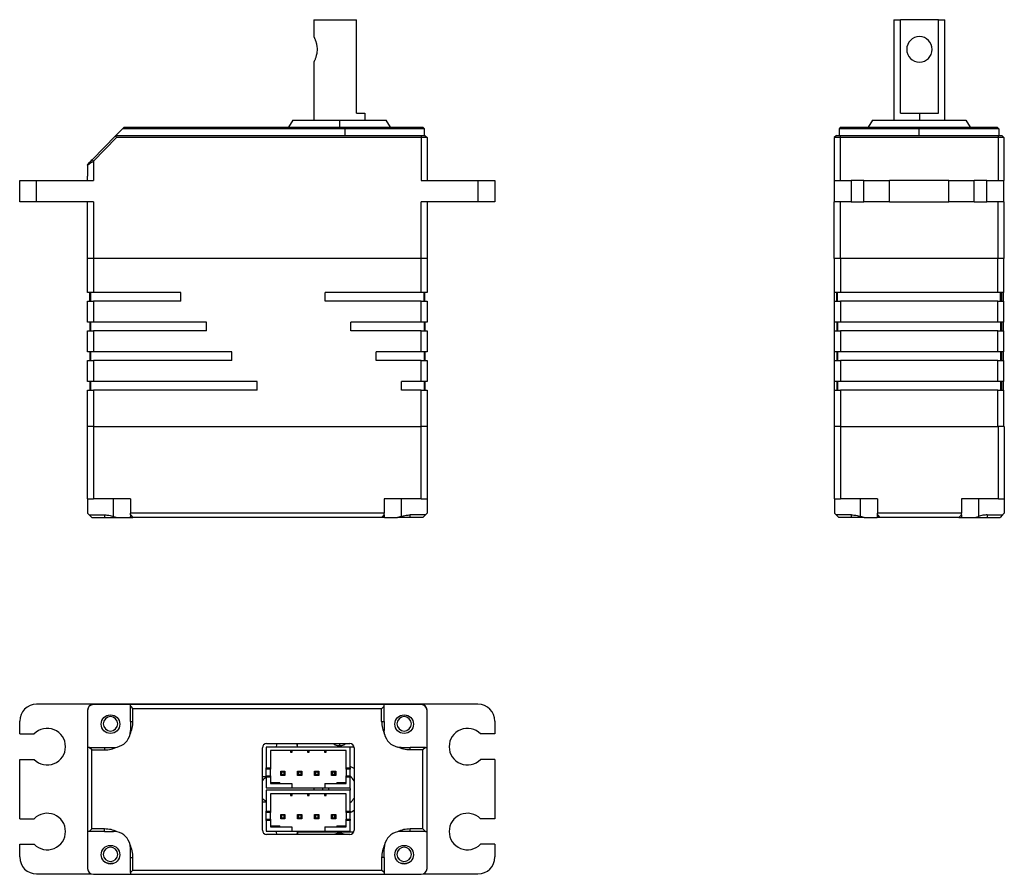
# Model space of a CAD drawing. Header units: inches. Extents: x -26 to 675, y -5 to 292.
# Tile 4 of 4: x 559 to 675, y 175 to 276. Entities that reach past the tile are written whole.
import ezdxf

# ---------------------------------------------------------------- set-up
doc = ezdxf.new("R2010")
doc.units = ezdxf.units.IN
doc.header["$MEASUREMENT"] = 0

msp = doc.modelspace()

# ---------------------------------------------------------------- linework, layer by layer
at = {"color": 7, "linetype": 'Continuous', "lineweight": 25}
for p, q in [((593.635, 276.074), (593.635, 274.074)), ((593.635, 276.074), (598.635, 276.074)), ((598.635, 265.074), (598.635, 276.074)), ((661.974, 276.074), (661.974, 264.224)), ((661.974, 276.074), (662.738, 276.074)), ((662.738, 265.074), (662.738, 276.074)), ((667.21, 276.074), (662.738, 276.074)), ((667.21, 265.074), (667.21, 276.074)), ((667.21, 276.074), (667.974, 276.074)), ((667.974, 264.224), (667.974, 276.074)), ((593.635, 271.074), (593.635, 264.224)), ((598.635, 265.074), (599.635, 265.074)), ((599.635, 265.074), (599.635, 264.224)), ((662.738, 265.074), (664.974, 265.074)), ((664.974, 265.074), (667.21, 265.074)), ((571.064, 263.224), (571.26, 263.424)), ((571.26, 263.424), (597.275, 263.424)), ((591.135, 264.224), (590.635, 263.424)), ((591.135, 264.224), (596.635, 264.224)), ((596.635, 264.224), (596.635, 263.424)), ((596.635, 264.224), (602.135, 264.224)), ((597.275, 263.424), (597.275, 263.224)), ((597.275, 263.424), (606.475, 263.424)), ((602.635, 263.424), (602.135, 264.224)), ((606.475, 263.424), (606.675, 263.224)), ((655.734, 263.424), (655.534, 263.224)), ((655.734, 263.424), (664.934, 263.424)), ((659.434, 264.224), (658.934, 263.424)), ((659.434, 264.224), (670.434, 264.224)), ((664.934, 263.424), (664.934, 263.224)), ((664.934, 263.424), (674.134, 263.424)), ((670.434, 264.224), (670.934, 263.424)), ((674.134, 263.424), (674.334, 263.224)), ((570.279, 262.424), (567.482, 259.57)), ((570.279, 262.424), (571.064, 263.224)), ((570.384, 262.174), (570.279, 262.424)), ((570.279, 262.424), (606.26, 262.424)), ((597.275, 263.224), (571.064, 263.224)), ((597.275, 263.224), (597.275, 262.424)), ((606.675, 263.224), (597.275, 263.224)), ((606.26, 262.424), (606.26, 262.174)), ((606.26, 262.424), (606.71, 262.424)), ((606.675, 262.424), (606.675, 263.224)), ((606.71, 262.424), (606.96, 262.174)), ((655.184, 262.424), (654.934, 262.174)), ((655.184, 262.424), (655.634, 262.424)), ((655.534, 263.224), (655.534, 262.424)), ((664.934, 263.224), (655.534, 263.224)), ((655.634, 262.424), (674.234, 262.424)), ((655.634, 262.424), (655.634, 262.174)), ((674.334, 263.224), (664.934, 263.224)), ((664.934, 262.424), (664.934, 263.224)), ((674.234, 262.424), (674.684, 262.424)), ((674.234, 262.424), (674.234, 262.174)), ((674.334, 263.224), (674.334, 262.424)), ((674.684, 262.424), (674.934, 262.174)), ((570.384, 262.174), (567.66, 259.395)), ((606.26, 262.174), (570.384, 262.174)), ((606.26, 262.174), (606.26, 257.124)), ((606.96, 262.174), (606.26, 262.174)), ((606.96, 262.174), (606.96, 257.124)), ((655.634, 262.174), (654.934, 262.174)), ((654.934, 262.174), (654.934, 257.124)), ((674.234, 262.174), (655.634, 262.174)), ((655.634, 262.174), (655.634, 257.124)), ((674.934, 262.174), (674.234, 262.174)), ((674.234, 262.174), (674.234, 257.124)), ((674.934, 262.174), (674.934, 257.124)), ((566.96, 258.936), (567.032, 259.111)), ((566.96, 258.936), (566.96, 257.624)), ((567.66, 259.395), (567.482, 259.57)), ((567.66, 259.395), (567.66, 257.624)), ((566.96, 257.124), (566.96, 257.624)), ((567.66, 257.624), (567.66, 257.124)), ((558.96, 254.624), (558.96, 257.124)), ((558.96, 257.124), (560.96, 257.124)), ((560.96, 254.624), (560.96, 257.124)), ((560.96, 257.124), (567.66, 257.124)), ((606.26, 257.124), (612.96, 257.124)), ((612.96, 257.124), (612.96, 254.624)), ((612.96, 257.124), (614.96, 257.124)), ((614.96, 257.124), (614.96, 254.624)), ((654.934, 257.124), (654.934, 254.624)), ((654.934, 257.124), (656.934, 257.124)), ((656.934, 257.124), (656.934, 254.624)), ((658.434, 257.124), (656.934, 257.124)), ((658.434, 254.624), (658.434, 257.124)), ((658.434, 257.124), (661.434, 257.124)), ((661.434, 254.624), (661.434, 257.124)), ((668.434, 257.124), (661.434, 257.124)), ((668.434, 254.624), (668.434, 257.124)), ((668.434, 257.124), (671.434, 257.124)), ((671.434, 254.624), (671.434, 257.124)), ((672.934, 257.124), (671.434, 257.124)), ((672.934, 254.624), (672.934, 257.124)), ((672.934, 257.124), (674.934, 257.124)), ((674.934, 254.624), (674.934, 257.124)), ((560.96, 254.624), (558.96, 254.624)), ((567.66, 254.624), (560.96, 254.624)), ((566.96, 247.924), (566.96, 254.624)), ((567.66, 254.624), (567.66, 247.924)), ((612.96, 254.624), (606.26, 254.624)), ((606.26, 247.924), (606.26, 254.624)), ((606.96, 254.624), (606.96, 247.924)), ((614.96, 254.624), (612.96, 254.624)), ((656.934, 254.624), (654.934, 254.624)), ((654.934, 247.924), (654.934, 254.624)), ((655.634, 254.624), (655.634, 247.924)), ((656.934, 254.624), (658.434, 254.624)), ((661.434, 254.624), (658.434, 254.624)), ((661.434, 254.624), (668.434, 254.624)), ((671.434, 254.624), (668.434, 254.624)), ((671.434, 254.624), (672.934, 254.624)), ((674.934, 254.624), (672.934, 254.624)), ((674.234, 247.924), (674.234, 254.624)), ((674.934, 254.624), (674.934, 247.924)), ((567.66, 247.924), (566.96, 247.924)), ((566.96, 243.924), (566.96, 247.924)), ((606.26, 247.924), (567.66, 247.924)), ((567.66, 247.924), (567.66, 243.924)), ((606.96, 247.924), (606.26, 247.924)), ((606.26, 243.924), (606.26, 247.924)), ((606.96, 247.924), (606.96, 243.924)), ((655.634, 247.924), (654.934, 247.924)), ((654.974, 243.924), (654.974, 247.924)), ((674.234, 247.924), (655.634, 247.924)), ((655.674, 247.924), (655.674, 243.924)), ((674.194, 247.924), (655.674, 247.924)), ((674.194, 243.924), (674.194, 247.924)), ((674.934, 247.924), (674.234, 247.924)), ((674.894, 247.924), (674.894, 243.924)), ((567.66, 243.924), (566.96, 243.924)), ((567.21, 242.924), (567.21, 243.924)), ((567.31, 243.924), (567.31, 242.924)), ((577.96, 243.924), (567.66, 243.924)), ((577.96, 242.924), (577.96, 243.924)), ((606.26, 243.924), (594.96, 243.924)), ((594.96, 242.924), (594.96, 243.924)), ((606.96, 243.924), (606.26, 243.924)), ((606.61, 242.924), (606.61, 243.924)), ((606.71, 242.924), (606.71, 243.924)), ((655.674, 243.924), (654.974, 243.924)), ((654.974, 242.924), (654.974, 243.924)), ((655.224, 242.924), (655.224, 243.924)), ((655.324, 242.924), (655.324, 243.924)), ((674.194, 243.924), (655.674, 243.924)), ((674.894, 243.924), (674.194, 243.924)), ((674.544, 242.924), (674.544, 243.924)), ((674.644, 243.924), (674.644, 242.924)), ((674.894, 242.924), (674.894, 243.924)), ((566.96, 240.424), (566.96, 242.924)), ((566.96, 242.924), (567.66, 242.924)), ((567.66, 242.924), (567.66, 240.424)), ((577.96, 242.924), (567.66, 242.924)), ((606.26, 242.924), (594.96, 242.924)), ((606.26, 240.424), (606.26, 242.924)), ((606.26, 242.924), (606.96, 242.924)), ((606.96, 242.924), (606.96, 240.424)), ((654.974, 240.424), (654.974, 242.924)), ((654.974, 242.924), (655.674, 242.924)), ((655.674, 242.924), (655.674, 240.424)), ((674.194, 242.924), (655.674, 242.924)), ((674.194, 240.424), (674.194, 242.924)), ((674.194, 242.924), (674.894, 242.924)), ((674.894, 242.924), (674.894, 240.424)), ((567.66, 240.424), (566.96, 240.424)), ((567.21, 240.424), (567.21, 239.424)), ((567.31, 240.424), (567.31, 239.424)), ((580.96, 240.424), (567.66, 240.424)), ((580.96, 239.424), (580.96, 240.424)), ((606.26, 240.424), (597.96, 240.424)), ((597.96, 239.424), (597.96, 240.424)), ((606.96, 240.424), (606.26, 240.424)), ((606.61, 240.424), (606.61, 239.424)), ((606.71, 240.424), (606.71, 239.424)), ((655.674, 240.424), (654.974, 240.424)), ((654.974, 239.424), (654.974, 240.424)), ((655.224, 240.424), (655.224, 239.424)), ((655.324, 240.424), (655.324, 239.424)), ((674.194, 240.424), (655.674, 240.424)), ((674.894, 240.424), (674.194, 240.424)), ((674.544, 240.424), (674.544, 239.424)), ((674.644, 240.424), (674.644, 239.424)), ((674.894, 239.424), (674.894, 240.424)), ((566.96, 236.924), (566.96, 239.424)), ((566.96, 239.424), (567.66, 239.424)), ((567.66, 239.424), (567.66, 236.924)), ((580.96, 239.424), (567.66, 239.424)), ((606.26, 239.424), (597.96, 239.424)), ((606.26, 236.924), (606.26, 239.424)), ((606.26, 239.424), (606.96, 239.424)), ((606.96, 239.424), (606.96, 236.924)), ((654.974, 236.924), (654.974, 239.424)), ((654.974, 239.424), (655.674, 239.424)), ((655.674, 239.424), (655.674, 236.924)), ((674.194, 239.424), (655.674, 239.424)), ((674.194, 236.924), (674.194, 239.424)), ((674.194, 239.424), (674.894, 239.424)), ((674.894, 239.424), (674.894, 236.924)), ((567.66, 236.924), (566.96, 236.924)), ((567.21, 236.924), (567.21, 235.924)), ((567.31, 236.924), (567.31, 235.924)), ((583.96, 236.924), (567.66, 236.924)), ((583.96, 235.924), (583.96, 236.924)), ((606.26, 236.924), (600.96, 236.924)), ((600.96, 235.924), (600.96, 236.924)), ((606.96, 236.924), (606.26, 236.924)), ((606.61, 236.924), (606.61, 235.924)), ((606.71, 236.924), (606.71, 235.924)), ((655.674, 236.924), (654.974, 236.924)), ((654.974, 235.924), (654.974, 236.924)), ((655.224, 236.924), (655.224, 235.924)), ((655.324, 236.924), (655.324, 235.924)), ((674.194, 236.924), (655.674, 236.924)), ((674.894, 236.924), (674.194, 236.924)), ((674.544, 236.924), (674.544, 235.924)), ((674.644, 236.924), (674.644, 235.924)), ((674.894, 235.924), (674.894, 236.924)), ((566.96, 233.424), (566.96, 235.924)), ((566.96, 235.924), (567.66, 235.924)), ((567.66, 235.924), (567.66, 233.424)), ((583.96, 235.924), (567.66, 235.924)), ((606.26, 235.924), (600.96, 235.924)), ((606.26, 233.424), (606.26, 235.924)), ((606.26, 235.924), (606.96, 235.924)), ((606.96, 235.924), (606.96, 233.424)), ((654.974, 233.424), (654.974, 235.924)), ((654.974, 235.924), (655.674, 235.924)), ((655.674, 235.924), (655.674, 233.424)), ((674.194, 235.924), (655.674, 235.924)), ((674.194, 233.424), (674.194, 235.924)), ((674.194, 235.924), (674.894, 235.924)), ((674.894, 235.924), (674.894, 233.424)), ((567.66, 233.424), (566.96, 233.424)), ((567.21, 233.424), (567.21, 232.424)), ((567.31, 233.424), (567.31, 232.424)), ((586.96, 233.424), (567.66, 233.424)), ((586.96, 232.424), (586.96, 233.424)), ((606.26, 233.424), (603.96, 233.424)), ((603.96, 232.424), (603.96, 233.424)), ((606.96, 233.424), (606.26, 233.424)), ((606.61, 233.424), (606.61, 232.424)), ((606.71, 233.424), (606.71, 232.424)), ((655.674, 233.424), (654.974, 233.424)), ((654.974, 232.424), (654.974, 233.424)), ((655.224, 233.424), (655.224, 232.424)), ((655.324, 233.424), (655.324, 232.424)), ((674.194, 233.424), (655.674, 233.424)), ((674.894, 233.424), (674.194, 233.424)), ((674.544, 233.424), (674.544, 232.424)), ((674.644, 233.424), (674.644, 232.424)), ((674.894, 232.424), (674.894, 233.424)), ((566.96, 228.124), (566.96, 232.424)), ((566.96, 232.424), (567.66, 232.424)), ((567.66, 232.424), (567.66, 228.124)), ((586.96, 232.424), (567.66, 232.424)), ((606.26, 232.424), (603.96, 232.424)), ((606.26, 228.124), (606.26, 232.424)), ((606.26, 232.424), (606.96, 232.424)), ((606.96, 232.424), (606.96, 228.124)), ((654.974, 228.124), (654.974, 232.424)), ((654.974, 232.424), (655.674, 232.424)), ((655.674, 232.424), (655.674, 228.124)), ((674.194, 232.424), (655.674, 232.424)), ((674.194, 228.124), (674.194, 232.424)), ((674.194, 232.424), (674.894, 232.424)), ((674.894, 232.424), (674.894, 228.124)), ((566.96, 219.624), (566.96, 228.124)), ((567.66, 228.124), (566.96, 228.124)), ((567.66, 228.124), (567.66, 219.624)), ((567.66, 228.124), (606.26, 228.124)), ((606.26, 219.624), (606.26, 228.124)), ((606.96, 228.124), (606.26, 228.124)), ((606.96, 228.124), (606.96, 219.624)), ((654.974, 219.624), (654.974, 228.124)), ((655.674, 228.124), (654.974, 228.124)), ((655.674, 228.124), (655.674, 219.624)), ((655.674, 228.124), (674.274, 228.124)), ((655.674, 228.124), (674.194, 228.124)), ((674.274, 219.624), (674.274, 228.124)), ((674.974, 228.124), (674.274, 228.124)), ((674.974, 228.124), (674.974, 219.624)), ((566.96, 219.624), (567.66, 219.624)), ((566.96, 219.624), (566.96, 217.924)), ((572.01, 219.624), (567.66, 219.624)), ((570.01, 217.548), (570.01, 219.624)), ((572.01, 219.624), (572.01, 217.924)), ((606.26, 219.624), (601.91, 219.624)), ((601.91, 219.624), (601.91, 217.924)), ((603.91, 219.624), (603.91, 217.548)), ((606.26, 219.624), (606.96, 219.624)), ((606.96, 219.624), (606.96, 217.924)), ((654.974, 219.624), (655.674, 219.624)), ((654.974, 219.624), (654.974, 217.924)), ((660.024, 219.624), (655.674, 219.624)), ((658.024, 217.548), (658.024, 219.624)), ((660.024, 219.624), (660.024, 217.924)), ((674.274, 219.624), (669.924, 219.624)), ((669.924, 219.624), (669.924, 217.924)), ((671.924, 219.624), (671.924, 217.548)), ((674.274, 219.624), (674.974, 219.624)), ((674.974, 219.624), (674.974, 217.924)), ((567.16, 217.724), (566.96, 217.924)), ((567.16, 217.724), (568.96, 217.724)), ((567.46, 217.424), (567.16, 217.724)), ((567.46, 217.424), (568.96, 217.424)), ((568.96, 217.724), (568.96, 217.424)), ((570.01, 217.548), (570.448, 217.424)), ((570.448, 217.424), (571.962, 217.424)), ((571.962, 217.424), (572.01, 217.548)), ((572.01, 217.724), (572.01, 217.924)), ((601.91, 217.924), (572.01, 217.924)), ((572.01, 217.724), (572.31, 217.424)), ((601.61, 217.424), (572.31, 217.424)), ((601.61, 217.424), (601.91, 217.724)), ((601.959, 217.424), (601.61, 217.424)), ((601.91, 217.724), (601.91, 217.924)), ((601.959, 217.424), (601.91, 217.548)), ((601.959, 217.424), (603.472, 217.424)), ((603.91, 217.548), (603.472, 217.424)), ((604.96, 217.424), (604.96, 217.724)), ((606.76, 217.724), (604.96, 217.724)), ((606.46, 217.424), (604.96, 217.424)), ((606.76, 217.724), (606.46, 217.424)), ((606.76, 217.724), (606.96, 217.924)), ((655.174, 217.724), (654.974, 217.924)), ((656.974, 217.724), (655.174, 217.724)), ((655.474, 217.424), (655.174, 217.724)), ((656.974, 217.424), (655.474, 217.424)), ((656.974, 217.424), (656.974, 217.724)), ((658.462, 217.424), (656.974, 217.424)), ((658.462, 217.424), (658.024, 217.548)), ((658.462, 217.424), (659.976, 217.424)), ((660.024, 217.548), (659.976, 217.424)), ((660.024, 217.724), (660.024, 217.924)), ((669.924, 217.924), (660.024, 217.924)), ((660.024, 217.724), (660.324, 217.424)), ((669.624, 217.424), (660.324, 217.424)), ((669.624, 217.424), (669.924, 217.724)), ((669.924, 217.724), (669.924, 217.924)), ((669.924, 217.548), (669.973, 217.424)), ((669.973, 217.424), (671.486, 217.424)), ((671.486, 217.424), (671.924, 217.548)), ((672.974, 217.724), (674.774, 217.724)), ((672.974, 217.724), (672.974, 217.424)), ((672.974, 217.424), (674.474, 217.424)), ((674.774, 217.724), (674.474, 217.424)), ((674.774, 217.724), (674.974, 217.924)), ((567.66, 195.416), (560.96, 195.416)), ((606.26, 195.416), (567.66, 195.416)), ((572.01, 195.376), (567.66, 195.376)), ((572.01, 195.176), (572.01, 195.376)), ((601.91, 195.376), (572.01, 195.376)), ((572.01, 195.176), (572.31, 194.876)), ((572.01, 193.376), (572.01, 195.176)), ((601.61, 194.876), (601.91, 195.176)), ((601.91, 195.176), (601.91, 195.376)), ((606.26, 195.376), (601.91, 195.376)), ((601.91, 193.376), (601.91, 195.176)), ((612.96, 195.416), (606.26, 195.416)), ((566.96, 194.676), (566.96, 190.326)), ((572.31, 193.376), (572.31, 194.876)), ((601.61, 194.876), (572.31, 194.876)), ((601.61, 193.376), (601.61, 194.876)), ((606.96, 190.326), (606.96, 194.676)), ((558.96, 191.916), (558.96, 193.416)), ((572.01, 193.376), (572.31, 193.376)), ((601.61, 193.376), (601.91, 193.376)), ((614.96, 193.416), (614.96, 191.916)), ((558.96, 191.916), (560.67, 191.916)), ((571.962, 191.889), (572.01, 192.326)), ((601.959, 191.889), (601.91, 192.326)), ((614.96, 191.916), (613.25, 191.916)), ((566.96, 190.326), (566.96, 180.426)), ((567.16, 190.326), (566.96, 190.326)), ((567.46, 190.026), (567.16, 190.326)), ((567.16, 190.326), (568.96, 190.326)), ((568.96, 190.326), (568.96, 190.026)), ((570.01, 190.326), (570.448, 190.375)), ((587.56, 180.576), (587.56, 190.276)), ((597.91, 190.376), (588.01, 190.376)), ((588.01, 190.376), (588.01, 187.926)), ((588.06, 190.776), (597.86, 190.776)), ((591.685, 190.376), (591.685, 190.776)), ((597.91, 187.926), (597.91, 190.376)), ((598.35, 190.376), (597.91, 190.376)), ((598.36, 190.276), (598.36, 180.576)), ((603.91, 190.326), (603.472, 190.375)), ((604.96, 190.026), (604.96, 190.326)), ((606.76, 190.326), (604.96, 190.326)), ((606.76, 190.326), (606.46, 190.026)), ((606.76, 190.326), (606.96, 190.326)), ((606.96, 180.426), (606.96, 190.326)), ((567.46, 180.726), (567.46, 190.026)), ((567.46, 190.026), (568.96, 190.026)), ((597.41, 189.957), (588.51, 189.957)), ((588.51, 189.957), (588.51, 187.926)), ((590.86, 189.957), (590.86, 189.757)), ((590.86, 189.757), (591.06, 189.757)), ((591.06, 189.757), (591.06, 189.957)), ((592.86, 189.957), (592.86, 189.757)), ((592.86, 189.757), (593.06, 189.757)), ((593.06, 189.757), (593.06, 189.957)), ((594.86, 189.957), (594.86, 189.757)), ((594.86, 189.757), (595.06, 189.757)), ((595.06, 189.757), (595.06, 189.957)), ((597.41, 187.926), (597.41, 189.957)), ((606.46, 190.026), (604.96, 190.026)), ((606.46, 180.726), (606.46, 190.026)), ((558.96, 181.916), (558.96, 188.916)), ((558.96, 188.916), (560.67, 188.916)), ((614.96, 188.916), (613.25, 188.916)), ((614.96, 188.916), (614.96, 181.916)), ((588.01, 186.876), (587.56, 186.876)), ((588.01, 187.926), (588.51, 187.926)), ((588.01, 187.776), (588.01, 187.926)), ((588.51, 187.776), (588.01, 187.776)), ((588.01, 186.976), (588.01, 187.776)), ((588.01, 186.976), (588.51, 186.976)), ((588.01, 186.826), (588.01, 186.976)), ((588.01, 186.826), (588.01, 185.576)), ((588.51, 186.826), (588.01, 186.826)), ((588.51, 187.926), (588.51, 187.776)), ((588.51, 186.976), (588.51, 187.776)), ((588.51, 186.976), (588.51, 186.826)), ((588.51, 186.826), (588.51, 186.076)), ((589.71, 187.026), (589.71, 187.526)), ((589.71, 187.526), (589.81, 187.426)), ((589.71, 187.526), (590.21, 187.526)), ((589.71, 187.026), (589.81, 187.126)), ((590.21, 187.026), (589.71, 187.026)), ((589.81, 187.426), (589.81, 187.126)), ((590.11, 187.426), (589.81, 187.426)), ((589.81, 187.126), (590.11, 187.126)), ((590.11, 187.426), (590.21, 187.526)), ((590.11, 187.126), (590.11, 187.426)), ((590.11, 187.126), (590.21, 187.026)), ((590.21, 187.526), (590.21, 187.026)), ((591.71, 187.026), (591.71, 187.526)), ((591.71, 187.526), (591.81, 187.426)), ((591.71, 187.526), (592.21, 187.526)), ((591.71, 187.026), (591.81, 187.126)), ((592.21, 187.026), (591.71, 187.026)), ((591.81, 187.426), (591.81, 187.126)), ((592.11, 187.426), (591.81, 187.426)), ((591.81, 187.126), (592.11, 187.126)), ((592.11, 187.426), (592.21, 187.526)), ((592.11, 187.126), (592.11, 187.426)), ((592.11, 187.126), (592.21, 187.026)), ((592.21, 187.526), (592.21, 187.026)), ((593.71, 187.026), (593.71, 187.526)), ((593.71, 187.526), (593.81, 187.426)), ((593.71, 187.526), (594.21, 187.526)), ((593.71, 187.026), (593.81, 187.126)), ((594.21, 187.026), (593.71, 187.026)), ((593.81, 187.426), (593.81, 187.126)), ((594.11, 187.426), (593.81, 187.426)), ((593.81, 187.126), (594.11, 187.126)), ((594.11, 187.426), (594.21, 187.526)), ((594.11, 187.126), (594.11, 187.426)), ((594.11, 187.126), (594.21, 187.026)), ((594.21, 187.526), (594.21, 187.026)), ((595.71, 187.026), (595.71, 187.526)), ((595.71, 187.526), (595.81, 187.426)), ((595.71, 187.526), (596.21, 187.526)), ((595.71, 187.026), (595.81, 187.126)), ((596.21, 187.026), (595.71, 187.026)), ((595.81, 187.426), (595.81, 187.126)), ((596.11, 187.426), (595.81, 187.426)), ((595.81, 187.126), (596.11, 187.126)), ((596.11, 187.426), (596.21, 187.526)), ((596.11, 187.126), (596.11, 187.426)), ((596.11, 187.126), (596.21, 187.026)), ((596.21, 187.526), (596.21, 187.026)), ((597.41, 187.926), (597.91, 187.926)), ((597.41, 187.776), (597.41, 187.926)), ((597.91, 187.776), (597.41, 187.776)), ((597.41, 187.776), (597.41, 186.976)), ((597.41, 186.976), (597.91, 186.976)), ((597.41, 186.826), (597.41, 186.976)), ((597.41, 186.076), (597.41, 186.826)), ((597.91, 186.826), (597.41, 186.826)), ((597.91, 187.926), (597.91, 187.776)), ((597.91, 186.976), (597.91, 187.776)), ((597.91, 186.976), (597.91, 186.826)), ((597.91, 185.576), (597.91, 186.826)), ((588.51, 186.076), (591.01, 186.076)), ((588.61, 186.176), (589.61, 186.176)), ((588.61, 186.176), (588.61, 186.076)), ((589.61, 186.076), (589.61, 186.176)), ((591.01, 186.076), (591.01, 185.576)), ((594.91, 186.076), (594.91, 185.576)), ((594.91, 186.076), (597.41, 186.076)), ((596.31, 186.176), (597.31, 186.176)), ((596.31, 186.176), (596.31, 186.076)), ((597.31, 186.076), (597.31, 186.176)), ((597.935, 185.376), (597.91, 185.63)), ((588.01, 185.576), (591.01, 185.576)), ((597.91, 185.276), (588.01, 185.276)), ((588.01, 185.276), (588.01, 182.826)), ((597.41, 184.857), (588.51, 184.857)), ((588.51, 184.857), (588.51, 182.826)), ((590.86, 184.857), (590.86, 184.657)), ((590.86, 184.657), (591.06, 184.657)), ((591.01, 185.576), (594.91, 185.576)), ((591.06, 184.657), (591.06, 184.857)), ((592.86, 184.857), (592.86, 184.657)), ((592.86, 184.657), (593.06, 184.657)), ((593.06, 184.657), (593.06, 184.857)), ((593.635, 185.376), (593.637, 185.276)), ((594.645, 185.576), (594.635, 185.376)), ((594.635, 185.376), (594.638, 185.276)), ((594.86, 184.857), (594.86, 184.657)), ((594.86, 184.657), (595.06, 184.657)), ((594.91, 185.576), (597.91, 185.576)), ((595.06, 184.657), (595.06, 184.857)), ((595.351, 185.576), (595.335, 185.376)), ((595.335, 185.376), (595.339, 185.276)), ((597.41, 182.826), (597.41, 184.857)), ((597.91, 185.123), (597.935, 185.376)), ((597.91, 182.826), (597.91, 185.276)), ((588.01, 183.877), (587.564, 183.877)), ((588.01, 182.826), (588.51, 182.826)), ((588.01, 182.676), (588.01, 182.826)), ((588.51, 182.676), (588.01, 182.676)), ((588.01, 181.876), (588.01, 182.676)), ((588.51, 182.826), (588.51, 182.676)), ((588.51, 181.876), (588.51, 182.676)), ((589.71, 181.926), (589.71, 182.426)), ((589.71, 182.426), (589.81, 182.326)), ((589.71, 182.426), (590.21, 182.426)), ((589.81, 182.326), (589.81, 182.026)), ((590.11, 182.326), (589.81, 182.326)), ((590.11, 182.326), (590.21, 182.426)), ((590.11, 182.026), (590.11, 182.326)), ((590.21, 182.426), (590.21, 181.926)), ((591.71, 181.926), (591.71, 182.426)), ((591.71, 182.426), (591.81, 182.326)), ((591.71, 182.426), (592.21, 182.426)), ((591.81, 182.326), (591.81, 182.026)), ((592.11, 182.326), (591.81, 182.326)), ((592.11, 182.326), (592.21, 182.426)), ((592.11, 182.026), (592.11, 182.326)), ((592.21, 182.426), (592.21, 181.926)), ((593.71, 181.926), (593.71, 182.426)), ((593.71, 182.426), (593.81, 182.326)), ((593.71, 182.426), (594.21, 182.426)), ((593.81, 182.326), (593.81, 182.026)), ((594.11, 182.326), (593.81, 182.326)), ((594.11, 182.326), (594.21, 182.426)), ((594.11, 182.026), (594.11, 182.326)), ((594.21, 182.426), (594.21, 181.926)), ((595.71, 181.926), (595.71, 182.426)), ((595.71, 182.426), (595.81, 182.326)), ((595.71, 182.426), (596.21, 182.426)), ((595.81, 182.326), (595.81, 182.026)), ((596.11, 182.326), (595.81, 182.326)), ((596.11, 182.326), (596.21, 182.426)), ((596.11, 182.026), (596.11, 182.326)), ((596.21, 182.426), (596.21, 181.926)), ((597.41, 182.826), (597.91, 182.826)), ((597.41, 182.676), (597.41, 182.826)), ((597.91, 182.676), (597.41, 182.676)), ((597.41, 182.676), (597.41, 181.876)), ((597.91, 182.826), (597.91, 182.676)), ((597.91, 181.876), (597.91, 182.676)), ((558.96, 181.916), (560.67, 181.916)), ((588.01, 181.876), (588.51, 181.876)), ((588.01, 181.726), (588.01, 181.876)), ((588.01, 181.726), (588.01, 180.476)), ((588.51, 181.726), (588.01, 181.726)), ((588.51, 181.876), (588.51, 181.726)), ((588.51, 181.726), (588.51, 180.976)), ((588.61, 181.076), (589.61, 181.076)), ((588.61, 181.076), (588.61, 180.976)), ((589.185, 180.976), (589.185, 181.076)), ((589.61, 180.976), (589.61, 181.076)), ((589.71, 181.926), (589.81, 182.026)), ((590.21, 181.926), (589.71, 181.926)), ((589.81, 182.026), (590.11, 182.026)), ((590.11, 182.026), (590.21, 181.926)), ((591.71, 181.926), (591.81, 182.026)), ((592.21, 181.926), (591.71, 181.926)), ((591.81, 182.026), (592.11, 182.026)), ((592.11, 182.026), (592.21, 181.926)), ((593.71, 181.926), (593.81, 182.026)), ((594.21, 181.926), (593.71, 181.926)), ((593.81, 182.026), (594.11, 182.026)), ((594.11, 182.026), (594.21, 181.926)), ((595.71, 181.926), (595.81, 182.026)), ((596.21, 181.926), (595.71, 181.926)), ((595.81, 182.026), (596.11, 182.026)), ((596.11, 182.026), (596.21, 181.926)), ((596.31, 181.076), (597.31, 181.076)), ((596.31, 181.076), (596.31, 180.976)), ((597.31, 180.976), (597.31, 181.076)), ((597.41, 181.876), (597.91, 181.876)), ((597.41, 181.726), (597.41, 181.876)), ((597.41, 180.976), (597.41, 181.726)), ((597.91, 181.726), (597.41, 181.726)), ((597.91, 181.876), (597.91, 181.726)), ((597.91, 180.476), (597.91, 181.726)), ((614.96, 181.916), (613.25, 181.916)), ((567.16, 180.426), (566.96, 180.426)), ((566.96, 180.426), (566.96, 176.076)), ((567.16, 180.426), (567.46, 180.726)), ((568.96, 180.426), (567.16, 180.426)), ((568.96, 180.726), (567.46, 180.726)), ((568.96, 180.426), (568.96, 180.726)), ((570.448, 180.378), (570.01, 180.426)), ((588.01, 180.476), (591.01, 180.476)), ((597.86, 180.076), (588.06, 180.076)), ((588.51, 180.976), (591.01, 180.976)), ((589.185, 180.376), (589.185, 180.476)), ((589.189, 180.476), (589.185, 180.376)), ((591.01, 180.976), (591.01, 180.476)), ((591.01, 180.476), (594.91, 180.476)), ((591.685, 180.376), (591.685, 180.076)), ((591.685, 180.376), (598.318, 180.376)), ((594.91, 180.976), (594.91, 180.476)), ((594.91, 180.976), (597.41, 180.976)), ((594.91, 180.476), (597.91, 180.476)), ((603.91, 180.426), (603.472, 180.378)), ((606.46, 180.726), (604.96, 180.726)), ((604.96, 180.426), (604.96, 180.726)), ((606.76, 180.426), (604.96, 180.426)), ((606.46, 180.726), (606.76, 180.426)), ((606.76, 180.426), (606.96, 180.426)), ((606.96, 176.076), (606.96, 180.426)), ((558.96, 177.416), (558.96, 178.916)), ((558.96, 178.916), (560.67, 178.916)), ((572.01, 178.426), (571.962, 178.864)), ((601.959, 178.864), (601.91, 178.426)), ((614.96, 178.916), (613.25, 178.916)), ((614.96, 178.916), (614.96, 177.416)), ((570.069, 176.666), (569.71, 176.666)), ((572.01, 177.376), (572.31, 177.376)), ((572.01, 175.576), (572.01, 177.376)), ((572.31, 175.876), (572.31, 177.376)), ((601.61, 177.376), (601.61, 175.876)), ((601.91, 177.376), (601.61, 177.376)), ((601.91, 177.376), (601.91, 175.576)), ((604.21, 176.666), (603.851, 176.666)), ((560.96, 175.416), (567.427, 175.416)), ((567.66, 175.376), (572.01, 175.376)), ((572.31, 175.876), (572.01, 175.576)), ((572.01, 175.576), (572.01, 175.376)), ((572.01, 175.376), (601.91, 175.376)), ((572.31, 175.876), (601.61, 175.876)), ((601.91, 175.576), (601.61, 175.876)), ((601.91, 175.576), (601.91, 175.376)), ((601.91, 175.376), (606.26, 175.376)), ((606.493, 175.416), (612.96, 175.416))]:
    msp.add_line(p, q, dxfattribs=at)
at = {"color": 1, "linetype": 'Continuous', "lineweight": 25}
for p, q in [((664.974, 265.074), (664.974, 264.224)), ((596.635, 190.776), (596.635, 190.54)), ((596.635, 180.076), (596.635, 180.212))]:
    msp.add_line(p, q, dxfattribs=at)
at = {"color": 7, "linetype": 'Continuous', "lineweight": 25, "flags": 128}
for points in [[(569.397, 194.133), (569.417, 194.138), (569.651, 194.165)], [(604.269, 194.165), (604.503, 194.138), (604.523, 194.133)], [(589.251, 190.776), (589.221, 190.676), (589.185, 190.376)], [(591.685, 190.376), (591.649, 190.676), (591.619, 190.776)], [(598.36, 187.831), (598.054, 188.019), (597.91, 188.092)], [(593.642, 185.576), (593.641, 185.569), (593.635, 185.376)], [(597.91, 182.661), (598.045, 182.728), (598.36, 182.922)], [(589.399, 181.076), (589.396, 181.071), (589.331, 180.963)], [(589.185, 180.376), (589.221, 180.077), (589.222, 180.076)], [(591.648, 180.076), (591.649, 180.077), (591.685, 180.376)]]:
    msp.add_lwpolyline(points, dxfattribs=at)
at = {"color": 7, "linetype": 'Continuous', "lineweight": 25}
for centre in [(569.66, 193.065), (604.26, 193.065), (569.66, 177.688), (604.26, 177.688)]:
    msp.add_circle(centre, 1.1, dxfattribs=at)
for centre, radius, start, end in [((664.974, 272.574), 1.5, 0, 180), ((664.974, 272.574), 1.5, 180, 0), ((560.96, 193.416), 2, 90, 180), ((567.66, 194.716), 0.7, 90, 180), ((567.66, 194.676), 0.7, 90, 180), ((606.26, 194.716), 0.7, 0, 90), ((606.26, 194.676), 0.7, 360, 90), ((612.96, 193.416), 2, 0, 90), ((569.66, 193.105), 0.85, 0, 180), ((604.26, 193.105), 0.85, 0, 180), ((569.66, 193.105), 0.85, 180, 0), ((604.96, 193.376), 3.35, 179.99833, 206.3672), ((604.26, 193.105), 0.85, 180, 0), ((562.21, 190.416), 2.15, 0, 135.75928), ((570.01, 192.326), 2, 282.64569, 347.35426), ((603.91, 192.326), 2, 192.64504, 257.35491), ((611.71, 190.416), 2.15, 44.24072, 315.75928), ((562.21, 190.416), 2.15, 224.24072, 0), ((588.06, 190.276), 0.5, 90, 180), ((597.86, 190.276), 0.5, 0, 90), ((596.635, 185.376), 2, 30.40155, 50.39435), ((588.61, 185.376), 1.5, 113.57817, 134.427), ((588.61, 185.376), 1.5, 225.573, 246.42183), ((596.635, 185.376), 2, 309.60565, 329.59845), ((562.21, 180.416), 2.15, 360, 135.75928), ((611.71, 180.416), 2.15, 44.24072, 315.75928), ((562.21, 180.416), 2.15, 224.24072, 360), ((570.01, 178.426), 2, 12.64569, 77.35426), ((588.06, 180.576), 0.5, 180, 270), ((597.86, 180.576), 0.5, 270, 0), ((603.91, 178.426), 2, 102.64569, 167.35426), ((569.66, 177.728), 0.85, 0, 180), ((569.66, 177.728), 0.85, 180, 0), ((604.26, 177.728), 0.85, 0, 180), ((604.26, 177.728), 0.85, 180, 0), ((560.96, 177.416), 2, 180, 270), ((569.71, 178.166), 1.5, 235.73995, 270), ((604.21, 178.166), 1.5, 270, 304.26005), ((612.96, 177.416), 2, 270, 0), ((567.66, 176.076), 0.7, 180, 270), ((606.26, 176.076), 0.7, 270, 0)]:
    msp.add_arc(centre, radius, start, end, dxfattribs=at)
for points, knots in [([(594.037, 272.574), (594.034, 272.67), (594.029, 272.817), (594.002, 273.01), (593.978, 273.134), (593.954, 273.238), (593.931, 273.324), (593.906, 273.412), (593.88, 273.491), (593.854, 273.566), (593.817, 273.666), (593.772, 273.78), (593.726, 273.885), (593.681, 273.98), (593.644, 274.057), (593.638, 274.068), (593.635, 274.074)], [0, 0, 0, 0, 0.120056, 0.1838237, 0.2502223, 0.2883987, 0.3301347, 0.3754416, 0.4214313, 0.4569859, 0.50091, 0.5988244, 0.6820804, 0.7507235, 0.8787348, 1, 1, 1, 1]), ([(593.635, 271.074), (593.638, 271.079), (593.642, 271.087), (593.666, 271.137), (593.691, 271.19), (593.726, 271.264), (593.773, 271.369), (593.825, 271.501), (593.879, 271.65), (593.929, 271.81), (593.982, 272.02), (594.027, 272.279), (594.034, 272.478), (594.037, 272.574)], [0, 0, 0, 0, 0.12172209, 0.18518284, 0.25048323, 0.31909266, 0.40253249, 0.50084747, 0.57927812, 0.66020727, 0.75070804, 0.88025604, 1, 1, 1, 1]), ([(567.66, 259.395), (567.606, 259.36), (567.522, 259.305), (567.36, 259.197), (567.214, 259.103), (567.091, 259.022), (567.018, 258.974), (566.969, 258.942), (566.963, 258.938), (566.96, 258.936)], [0, 0, 0, 0, 0.1590384, 0.2499824, 0.4987155, 0.6303315, 0.7489707, 0.8781574, 1, 1, 1, 1]), ([(567.482, 259.57), (567.418, 259.505), (567.299, 259.384), (567.169, 259.251), (567.095, 259.175), (567.058, 259.138), (567.036, 259.115), (567.033, 259.112), (567.032, 259.111)], [0, 0, 0, 0, 0.3138495, 0.5894118, 0.705976, 0.8144242, 0.9069695, 1, 1, 1, 1]), ([(568.96, 217.724), (569.134, 217.716), (569.491, 217.699), (569.834, 217.599), (570.01, 217.548)], [0, 0, 0, 0, 0.4864693, 1, 1, 1, 1]), ([(568.96, 217.424), (569.218, 217.424), (569.734, 217.424), (570.21, 217.424), (570.448, 217.424)], [0, 0, 0, 0, 0.4999996, 1, 1, 1, 1]), ([(571.962, 217.424), (572.063, 217.424), (572.265, 217.424), (572.295, 217.424), (572.31, 217.424)], [0, 0, 0, 0, 0.50000039, 1, 1, 1, 1]), ([(572.01, 217.724), (572.01, 217.715), (572.01, 217.699), (572.01, 217.598), (572.01, 217.548)], [0, 0, 0, 0, 0.4999997, 1, 1, 1, 1]), ([(601.91, 217.724), (601.91, 217.716), (601.91, 217.699), (601.91, 217.599), (601.91, 217.548)], [0, 0, 0, 0, 0.4864603, 1, 1, 1, 1]), ([(603.91, 217.548), (604.102, 217.603), (604.446, 217.702), (604.803, 217.717), (604.96, 217.724)], [0, 0, 0, 0, 0.559105, 1, 1, 1, 1]), ([(656.974, 217.724), (657.148, 217.716), (657.505, 217.699), (657.848, 217.599), (658.024, 217.548)], [0, 0, 0, 0, 0.4864603, 1, 1, 1, 1]), ([(660.024, 217.548), (660.024, 217.603), (660.024, 217.702), (660.024, 217.717), (660.024, 217.724)], [0, 0, 0, 0, 0.559105, 1, 1, 1, 1]), ([(669.624, 217.424), (669.639, 217.424), (669.669, 217.424), (669.872, 217.424), (669.973, 217.424)], [0, 0, 0, 0, 0.49999957, 1, 1, 1, 1]), ([(669.924, 217.724), (669.924, 217.716), (669.924, 217.699), (669.924, 217.599), (669.924, 217.548)], [0, 0, 0, 0, 0.4864693, 1, 1, 1, 1]), ([(671.486, 217.424), (671.724, 217.424), (672.2, 217.424), (672.716, 217.424), (672.974, 217.424)], [0, 0, 0, 0, 0.5000004, 1, 1, 1, 1]), ([(672.974, 217.724), (672.796, 217.715), (672.439, 217.699), (672.096, 217.598), (671.924, 217.548)], [0, 0, 0, 0, 0.4999997, 1, 1, 1, 1]), ([(571.962, 191.889), (572.063, 192.126), (572.265, 192.602), (572.295, 193.118), (572.31, 193.376)], [0, 0, 0, 0, 0.50000039, 1, 1, 1, 1]), ([(572.01, 193.376), (572.01, 193.198), (572.01, 192.841), (572.01, 192.498), (572.01, 192.326)], [0, 0, 0, 0, 0.4999997, 1, 1, 1, 1]), ([(601.91, 193.376), (601.91, 193.203), (601.91, 192.846), (601.91, 192.503), (601.91, 192.326)], [0, 0, 0, 0, 0.4864603, 1, 1, 1, 1]), ([(568.96, 190.026), (569.218, 190.041), (569.734, 190.072), (570.21, 190.274), (570.448, 190.375)], [0, 0, 0, 0, 0.4999996, 1, 1, 1, 1]), ([(568.96, 190.326), (569.134, 190.326), (569.491, 190.326), (569.834, 190.326), (570.01, 190.326)], [0, 0, 0, 0, 0.4864693, 1, 1, 1, 1]), ([(595.919, 190.776), (595.984, 190.728), (596.19, 190.571), (596.454, 190.553), (596.635, 190.54)], [0, 0, 0, 0, 0.3127249, 1, 1, 1, 1]), ([(596.635, 190.54), (596.816, 190.553), (597.08, 190.571), (597.286, 190.728), (597.351, 190.776)], [0, 0, 0, 0, 0.6872751, 1, 1, 1, 1]), ([(603.91, 190.326), (604.102, 190.326), (604.446, 190.326), (604.803, 190.326), (604.96, 190.326)], [0, 0, 0, 0, 0.559105, 1, 1, 1, 1]), ([(570.448, 180.378), (570.21, 180.479), (569.734, 180.681), (569.218, 180.711), (568.96, 180.726)], [0, 0, 0, 0, 0.5000004, 1, 1, 1, 1]), ([(568.96, 180.426), (569.139, 180.426), (569.495, 180.426), (569.839, 180.426), (570.01, 180.426)], [0, 0, 0, 0, 0.4999997, 1, 1, 1, 1]), ([(596.635, 180.212), (596.451, 180.206), (596.246, 180.2), (596.085, 180.088), (596.069, 180.076)], [0, 0, 0, 0, 0.8982225, 1, 1, 1, 1]), ([(597.201, 180.076), (597.185, 180.088), (597.024, 180.2), (596.819, 180.206), (596.635, 180.212)], [0, 0, 0, 0, 0.1017775, 1, 1, 1, 1]), ([(604.96, 180.726), (604.702, 180.711), (604.186, 180.681), (603.71, 180.479), (603.472, 180.378)], [0, 0, 0, 0, 0.49999957, 1, 1, 1, 1]), ([(604.96, 180.426), (604.786, 180.426), (604.429, 180.426), (604.086, 180.426), (603.91, 180.426)], [0, 0, 0, 0, 0.4864693, 1, 1, 1, 1]), ([(572.31, 177.376), (572.295, 177.634), (572.265, 178.151), (572.063, 178.626), (571.962, 178.864)], [0, 0, 0, 0, 0.4999996, 1, 1, 1, 1]), ([(601.959, 178.864), (601.857, 178.626), (601.655, 178.151), (601.625, 177.634), (601.61, 177.376)], [0, 0, 0, 0, 0.5000004, 1, 1, 1, 1]), ([(572.01, 177.376), (572.01, 177.55), (572.01, 177.907), (572.01, 178.25), (572.01, 178.426)], [0, 0, 0, 0, 0.48646925, 1, 1, 1, 1]), ([(601.91, 177.376), (601.91, 177.555), (601.91, 177.912), (601.91, 178.255), (601.91, 178.426)], [0, 0, 0, 0, 0.4999997, 1, 1, 1, 1])]:
    msp.add_open_spline(points, degree=3, knots=knots, dxfattribs=at)
for points in [[(604.96, 217.424), (604.702, 217.424), (604.186, 217.424), (603.71, 217.424), (603.472, 217.424)], [(660.324, 217.424), (660.309, 217.424), (660.279, 217.424), (660.077, 217.424), (659.976, 217.424)], [(604.96, 190.026), (604.702, 190.041), (604.186, 190.072), (603.71, 190.274), (603.472, 190.375)]]:
    msp.add_open_spline(points, degree=3, dxfattribs=at)

doc.saveas('drawing.dxf')
